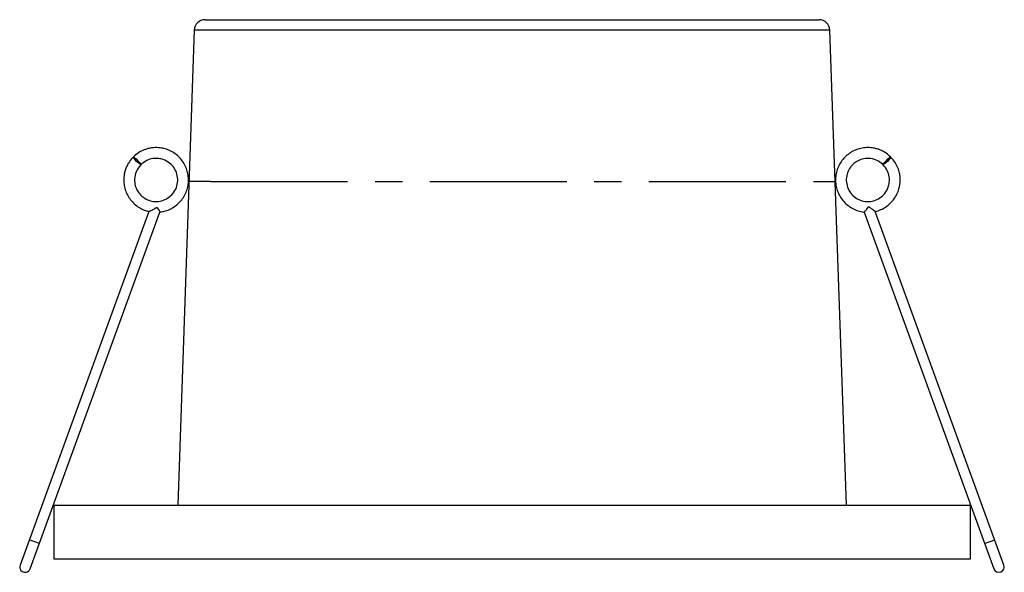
# Paper-space layout '_Frontal' of a CAD drawing. Header units: millimetres. Extents: x -64.4 to 26.9, y -26.6 to 24.7.
import ezdxf

# ---------------------------------------------------------------- set-up
doc = ezdxf.new("R2010")
doc.units = ezdxf.units.MM
doc.linetypes.add('CENTERX2', pattern=[20.32, 12.7, -2.54, 2.54, -2.54])

psp = doc.layouts.new('_Frontal')

# ---------------------------------------------------------------- linework, layer by layer
at = {"color": 7, "linetype": 'Continuous', "lineweight": 25}
for p, q in [((-47.18, 24.662), (9.746, 24.662)), ((-48.179, 23.697), (-49.717, -20.338)), ((10.745, 23.697), (-48.179, 23.697)), ((12.283, -20.338), (10.745, 23.697)), ((14.35, 7.335), (14.309, 7.32)), ((-52.403, 6.889), (-64.338, -25.901)), ((-63.398, -26.243), (-51.361, 6.83)), ((13.907, 6.83), (25.944, -26.243)), ((26.884, -25.901), (14.949, 6.889)), ((-61.217, -20.338), (-61.217, -25.338)), ((-61.217, -20.338), (23.783, -20.338)), ((23.783, -25.338), (23.783, -20.338)), ((-62.543, -23.894), (-63.483, -23.552)), ((25.089, -23.894), (26.029, -23.552)), ((-61.217, -25.338), (23.783, -25.338))]:
    psp.add_line(p, q, dxfattribs=at)
at = {"color": 7, "linetype": 'CENTERX2'}
for q in [(-48.669, 9.662), (11.235, 9.662)]:
    psp.add_line((-46.668, 9.662), q, dxfattribs=at)
at = {"color": 7, "linetype": 'Continuous', "lineweight": 25, "flags": 128}
for points in [[(-53.841, 11.925), (-53.797, 11.916), (-53.706, 11.853), (-53.582, 11.748), (-53.443, 11.616), (-53.311, 11.478), (-53.206, 11.353), (-53.144, 11.262), (-53.134, 11.218), (-53.178, 11.228), (-53.269, 11.29), (-53.394, 11.395), (-53.533, 11.527), (-53.664, 11.666), (-53.769, 11.79), (-53.832, 11.881), (-53.841, 11.925)], [(16.387, 11.925), (16.377, 11.881), (16.315, 11.79), (16.21, 11.666), (16.078, 11.527), (15.94, 11.395), (15.815, 11.29), (15.724, 11.228), (15.68, 11.218), (15.69, 11.262), (15.752, 11.353), (15.857, 11.478), (15.989, 11.616), (16.128, 11.748), (16.252, 11.853), (16.343, 11.916), (16.387, 11.925)]]:
    psp.add_lwpolyline(points, dxfattribs=at)
at = {"color": 7, "linetype": 'Continuous', "lineweight": 25}
for centre, radius, start, end in [((-47.18, 23.662), 1, 90, 178), ((9.746, 23.662), 1, 2, 90), ((-63.868, -26.072), 0.5, 160, 340), ((26.414, -26.072), 0.5, 200, 20)]:
    psp.add_arc(centre, radius, start, end, dxfattribs=at)
for points, knots in [([(-51.365, 6.837), (-51.284, 6.844), (-51.025, 6.867), (-50.605, 7.005), (-50.125, 7.243), (-49.698, 7.567), (-49.335, 7.959), (-49.046, 8.41), (-48.841, 8.906), (-48.728, 9.429), (-48.708, 9.963), (-48.784, 10.495), (-48.953, 11.003), (-49.208, 11.473), (-49.543, 11.891), (-49.947, 12.243), (-50.398, 12.513), (-50.868, 12.694), (-51.387, 12.802), (-51.889, 12.814), (-52.39, 12.74), (-52.862, 12.594), (-53.376, 12.337), (-53.681, 12.068), (-53.841, 11.925)], [0, 0, 0, 0, 0.021493, 0.068155, 0.115215, 0.161909, 0.208164, 0.255094, 0.302067, 0.348382, 0.395005, 0.442064, 0.488797, 0.535022, 0.581927, 0.628934, 0.675224, 0.719413, 0.760786, 0.814146, 0.85031, 0.893531, 0.943749, 1, 1, 1, 1]), ([(16.387, 11.925), (16.249, 12.049), (15.988, 12.284), (15.557, 12.524), (15.162, 12.676), (14.739, 12.778), (14.271, 12.819), (13.742, 12.774), (13.231, 12.637), (12.748, 12.41), (12.311, 12.101), (11.935, 11.718), (11.634, 11.276), (11.415, 10.787), (11.286, 10.267), (11.251, 9.732), (11.311, 9.201), (11.464, 8.688), (11.706, 8.209), (12.029, 7.782), (12.421, 7.419), (12.872, 7.128), (13.368, 6.932), (13.721, 6.833), (13.904, 6.827), (13.91, 6.827)], [0, 0, 0, 0, 0.048675, 0.091886, 0.128949, 0.159611, 0.20622, 0.251753, 0.298381, 0.344615, 0.391318, 0.438373, 0.485024, 0.531327, 0.578294, 0.625236, 0.671499, 0.718158, 0.765215, 0.811908, 0.858159, 0.905087, 0.952058, 0.99837, 1, 1, 1, 1]), ([(-53.841, 11.925), (-53.966, 11.787), (-54.2, 11.527), (-54.44, 11.095), (-54.592, 10.7), (-54.694, 10.277), (-54.736, 9.809), (-54.69, 9.28), (-54.553, 8.769), (-54.326, 8.286), (-54.017, 7.85), (-53.634, 7.473), (-53.191, 7.174), (-52.772, 6.975), (-52.497, 6.915), (-52.393, 6.892)], [0, 0, 0, 0, 0.087061, 0.164347, 0.230638, 0.28548, 0.368845, 0.450285, 0.533684, 0.616379, 0.699911, 0.784073, 0.867514, 0.950331, 1, 1, 1, 1]), ([(14.941, 6.882), (14.946, 6.883), (15.126, 6.908), (15.464, 7.044), (15.935, 7.29), (16.353, 7.627), (16.705, 8.03), (16.975, 8.482), (17.156, 8.952), (17.264, 9.471), (17.276, 9.972), (17.202, 10.474), (17.056, 10.946), (16.799, 11.46), (16.53, 11.764), (16.387, 11.925)], [0, 0, 0, 0, 0.002051, 0.085641, 0.168321, 0.252216, 0.336295, 0.419092, 0.49813, 0.572132, 0.667574, 0.732259, 0.809564, 0.899387, 1, 1, 1, 1]), ([(-53.134, 11.218), (-52.961, 11.361), (-52.633, 11.631), (-52.05, 11.802), (-51.523, 11.815), (-50.982, 11.692), (-50.463, 11.405), (-50.028, 10.929), (-49.763, 10.356), (-49.688, 9.724), (-49.815, 9.093), (-50.13, 8.536), (-50.606, 8.102), (-51.187, 7.842), (-51.808, 7.775), (-52.393, 7.891), (-52.848, 8.13), (-53.196, 8.434), (-53.47, 8.795), (-53.683, 9.293), (-53.752, 9.911), (-53.61, 10.62), (-53.299, 11.011), (-53.134, 11.218)], [0, 0, 0, 0, 0.0533087, 0.1007557, 0.1423867, 0.1784792, 0.2328073, 0.2815142, 0.3307763, 0.3814835, 0.4316269, 0.4823737, 0.532537, 0.5832967, 0.6325684, 0.6795638, 0.7244598, 0.7538809, 0.7898928, 0.8322243, 0.8817741, 0.9373972, 1, 1, 1, 1]), ([(15.68, 11.218), (15.823, 11.045), (16.093, 10.717), (16.264, 10.134), (16.276, 9.607), (16.154, 9.066), (15.867, 8.547), (15.391, 8.112), (14.818, 7.847), (14.186, 7.772), (13.555, 7.898), (12.998, 8.214), (12.564, 8.69), (12.304, 9.271), (12.237, 9.891), (12.353, 10.477), (12.592, 10.932), (12.896, 11.28), (13.257, 11.554), (13.754, 11.767), (14.373, 11.836), (15.082, 11.694), (15.473, 11.383), (15.68, 11.218)], [0, 0, 0, 0, 0.053309, 0.100756, 0.142387, 0.178479, 0.232807, 0.281514, 0.330776, 0.381483, 0.431627, 0.482374, 0.532537, 0.583297, 0.632568, 0.679564, 0.72446, 0.753881, 0.789893, 0.832224, 0.881774, 0.937397, 1, 1, 1, 1]), ([(13.91, 6.826), (13.91, 6.825), (13.908, 6.818), (13.936, 6.841), (13.989, 6.894), (14.07, 6.986), (14.172, 7.113), (14.255, 7.222), (14.299, 7.292), (14.308, 7.31), (14.308, 7.317), (14.309, 7.32)], [0, 0, 0, 0, 0.002497, 0.170556, 0.334644, 0.509446, 0.706716, 0.935495, 0.973815, 0.992725, 1, 1, 1, 1]), ([(14.35, 7.335), (14.35, 7.332), (14.351, 7.326), (14.362, 7.31), (14.413, 7.27), (14.543, 7.179), (14.712, 7.066), (14.854, 6.97), (14.931, 6.913), (14.943, 6.896), (14.949, 6.889)], [0, 0, 0, 0, 0.008274, 0.0190398, 0.0578357, 0.2113064, 0.5203422, 0.7183213, 0.877276, 1, 1, 1, 1]), ([(-52.395, 6.885), (-52.394, 6.883), (-52.39, 6.88), (-52.341, 6.895), (-52.24, 6.937), (-52.052, 7.03), (-51.877, 7.134), (-51.755, 7.211), (-51.718, 7.235), (-51.693, 7.25), (-51.676, 7.259), (-51.664, 7.261), (-51.654, 7.258), (-51.634, 7.243), (-51.582, 7.169), (-51.494, 7.046), (-51.41, 6.92), (-51.362, 6.841), (-51.363, 6.831), (-51.364, 6.826)], [0, 0, 0, 0, 0.027486, 0.088597, 0.170543, 0.286645, 0.464825, 0.50171, 0.522898, 0.537776, 0.548585, 0.553484, 0.558442, 0.564857, 0.593766, 0.709446, 0.825648, 0.91365, 1, 1, 1, 1])]:
    psp.add_open_spline(points, degree=3, knots=knots, dxfattribs=at)

doc.saveas('drawing.dxf')
